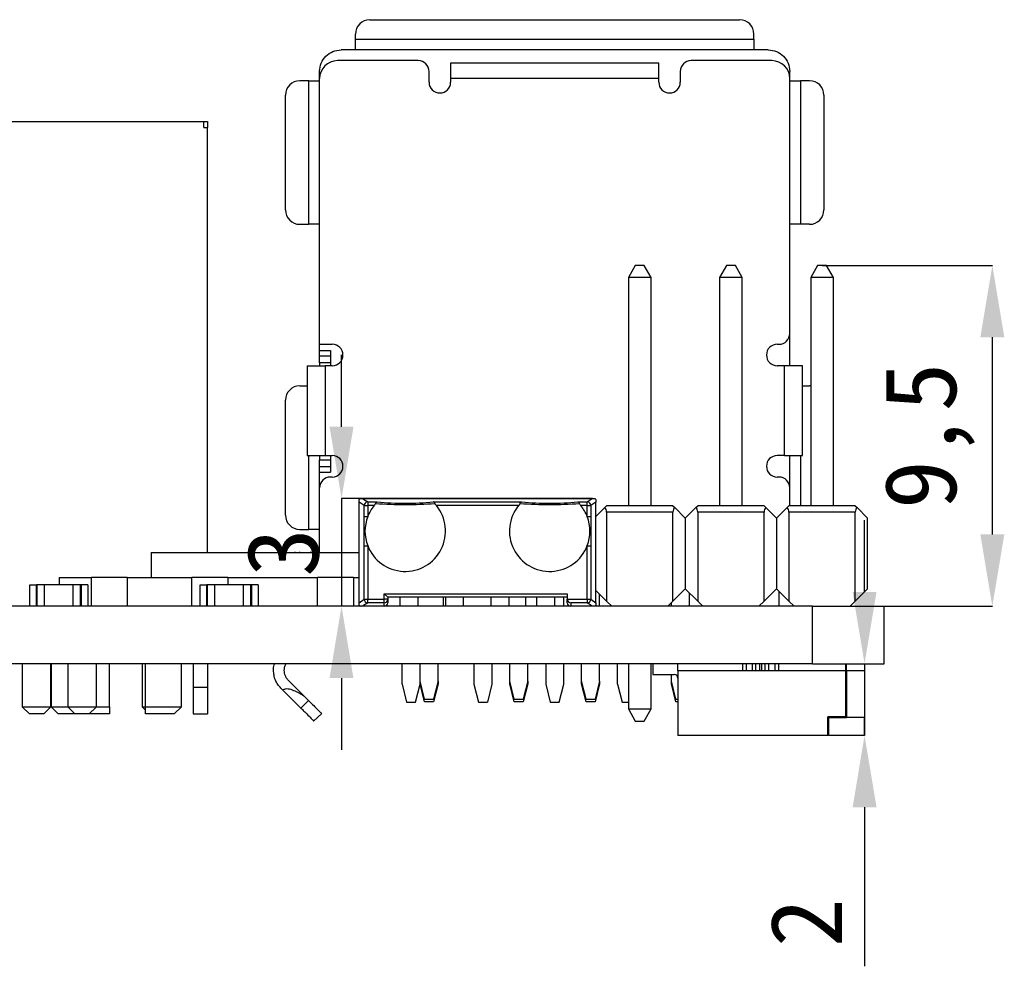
# Model space of a CAD drawing. Header units: millimetres. Extents: x 1690 to 1902, y 2170 to 2414.
# Tile 9 of 35: x 1766 to 1793, y 2210 to 2236. Entities that reach past the tile are written whole.
import ezdxf

# ---------------------------------------------------------------- set-up
doc = ezdxf.new("R2010")
doc.units = ezdxf.units.MM
doc.styles.add('黑体高度2mm', font='simhei.ttf', dxfattribs={"height": 2})
doc.dimstyles.new('红色高度2mm', dxfattribs={"dimtxt": 2, "dimasz": 2, "dimexe": 0, "dimexo": 0, "dimtad": 1, "dimdec": 1, "dimtxsty": '黑体高度2mm', "dimcen": 2.5, "dimclrd": 1, "dimclre": 1, "dimclrt": 1, "dimadec": 0, "dimazin": 0, "dimtfac": 1, "dimtdec": 1, "dimtmove": 0, "dimatfit": 3, "dimfxl": 1, "dimarcsym": 0})

# ---------------------------------------------------------------- blocks, each defined once
blk = doc.blocks.new('*D68')
at = {"color": 1, "lineweight": -2, "transparency": 16777216}
for p, q in [((1789.368, 2220.371), (1789.368, 2222.371)), ((1789.368, 2218.371), (1789.368, 2216.371)), ((1789.368, 2214.371), (1789.368, 2209.942))]:
    blk.add_line(p, q, dxfattribs=at)
at = {"color": 1, "transparency": 16777216}
for points in [[(1789.035, 2220.371), (1789.702, 2220.371), (1789.368, 2218.371)], [(1789.035, 2214.371), (1789.702, 2214.371), (1789.368, 2216.371)]]:
    blk.add_solid(points, dxfattribs=at)
at = {"layer": 'Defpoints', "color": 0, "transparency": 16777216}
for p in [(1789.368, 2218.371), (1789.368, 2216.371), (1789.368, 2216.371)]:
    blk.add_point(p, dxfattribs=at)
at = {"color": 1, "transparency": 16777216, "insert": (1787.743, 2211.157), "char_height": 2, "attachment_point": 5, "rotation": 90, "style": '黑体高度2mm'}
blk.add_mtext('2', dxfattribs=at)
blk = doc.blocks.new('*D69')
at = {"color": 1, "lineweight": -2, "transparency": 16777216}
for p, q in [((1788.184, 2229.466), (1792.929, 2229.466)), ((1792.929, 2221.971), (1792.929, 2227.466)), ((1787.918, 2219.971), (1792.929, 2219.971))]:
    blk.add_line(p, q, dxfattribs=at)
at = {"color": 1, "transparency": 16777216}
for points in [[(1792.595, 2227.466), (1793.262, 2227.466), (1792.929, 2229.466)], [(1792.595, 2221.971), (1793.262, 2221.971), (1792.929, 2219.971)]]:
    blk.add_solid(points, dxfattribs=at)
at = {"layer": 'Defpoints', "color": 0, "transparency": 16777216}
for p in [(1788.184, 2229.466), (1792.929, 2229.466), (1787.918, 2219.971)]:
    blk.add_point(p, dxfattribs=at)
at = {"color": 1, "transparency": 16777216, "insert": (1791.18, 2224.719), "char_height": 2, "attachment_point": 5, "rotation": 90, "style": '黑体高度2mm'}
blk.add_mtext('9,5', dxfattribs=at)
blk = doc.blocks.new('*D70')
at = {"color": 1, "lineweight": -2, "transparency": 16777216}
for p, q in [((1774.795, 2224.971), (1774.795, 2226.971)), ((1775.383, 2222.971), (1774.795, 2222.971)), ((1774.795, 2222.971), (1774.795, 2219.971)), ((1775.383, 2219.971), (1774.795, 2219.971)), ((1774.795, 2217.971), (1774.795, 2215.971))]:
    blk.add_line(p, q, dxfattribs=at)
at = {"color": 1, "transparency": 16777216}
for points in [[(1774.462, 2224.971), (1775.128, 2224.971), (1774.795, 2222.971)], [(1774.462, 2217.971), (1775.128, 2217.971), (1774.795, 2219.971)]]:
    blk.add_solid(points, dxfattribs=at)
at = {"layer": 'Defpoints', "color": 0, "transparency": 16777216}
for p in [(1775.383, 2222.971), (1774.795, 2219.971), (1775.383, 2219.971)]:
    blk.add_point(p, dxfattribs=at)
at = {"color": 1, "transparency": 16777216, "insert": (1773.17, 2221.471), "char_height": 2, "attachment_point": 5, "rotation": 90, "style": '黑体高度2mm'}
blk.add_mtext('3', dxfattribs=at)

msp = doc.modelspace()

# ---------------------------------------------------------------- linework, layer by layer
at = {"color": 7, "linetype": 'Continuous', "lineweight": 25}
for p, q in [((1775.585, 2236.311), (1785.885, 2236.311)), ((1775.185, 2235.771), (1775.185, 2235.911)), ((1786.285, 2235.771), (1786.285, 2235.911)), ((1775.185, 2235.771), (1786.285, 2235.771)), ((1786.685, 2235.471), (1774.785, 2235.471)), ((1776.93, 2235.171), (1774.685, 2235.171)), ((1783.635, 2235.096), (1777.835, 2235.096)), ((1786.785, 2235.171), (1784.535, 2235.171)), ((1774.185, 2234.671), (1774.185, 2234.871)), ((1777.235, 2234.571), (1777.235, 2234.867)), ((1784.235, 2234.871), (1784.235, 2234.571)), ((1787.285, 2234.671), (1787.285, 2234.871)), ((1773.885, 2234.611), (1773.635, 2234.611)), ((1773.885, 2230.611), (1773.885, 2234.611)), ((1773.885, 2234.611), (1774.185, 2234.611)), ((1774.185, 2227.271), (1774.185, 2234.671)), ((1777.835, 2234.671), (1777.835, 2234.571)), ((1783.635, 2234.671), (1777.835, 2234.671)), ((1783.635, 2234.571), (1783.635, 2234.671)), ((1787.285, 2227.571), (1787.285, 2234.671)), ((1787.585, 2234.611), (1787.585, 2230.611)), ((1787.835, 2234.611), (1787.585, 2234.611)), ((1773.235, 2231.011), (1773.235, 2234.211)), ((1788.235, 2234.211), (1788.235, 2231.011)), ((1755.278, 2233.471), (1770.958, 2233.471)), ((1770.958, 2233.471), (1771.058, 2233.471)), ((1770.958, 2233.311), (1770.958, 2233.471)), ((1771.058, 2233.471), (1771.058, 2233.311)), ((1770.958, 2233.311), (1771.058, 2233.311)), ((1771.058, 2221.471), (1771.058, 2233.311)), ((1773.635, 2230.611), (1773.885, 2230.611)), ((1774.185, 2230.611), (1773.885, 2230.611)), ((1787.835, 2230.611), (1787.585, 2230.611)), ((1782.979, 2229.466), (1782.789, 2229.126)), ((1783.229, 2229.466), (1782.979, 2229.466)), ((1783.419, 2229.126), (1783.229, 2229.466)), ((1785.519, 2229.466), (1785.329, 2229.126)), ((1785.769, 2229.466), (1785.519, 2229.466)), ((1785.959, 2229.126), (1785.769, 2229.466)), ((1788.059, 2229.466), (1787.869, 2229.126)), ((1788.309, 2229.466), (1788.059, 2229.466)), ((1788.499, 2229.126), (1788.309, 2229.466)), ((1782.789, 2229.126), (1782.789, 2222.77)), ((1783.419, 2229.126), (1782.789, 2229.126)), ((1783.419, 2222.77), (1783.419, 2229.126)), ((1785.329, 2229.126), (1785.329, 2222.77)), ((1785.959, 2229.126), (1785.329, 2229.126)), ((1785.959, 2222.77), (1785.959, 2229.126)), ((1787.869, 2229.126), (1787.869, 2222.77)), ((1788.499, 2229.126), (1787.869, 2229.126)), ((1788.499, 2222.77), (1788.499, 2229.126)), ((1787.285, 2226.671), (1787.285, 2227.571)), ((1774.185, 2227.271), (1774.535, 2227.271)), ((1774.185, 2227.098), (1774.185, 2227.271)), ((1786.935, 2227.271), (1786.985, 2227.271)), ((1774.185, 2227.098), (1774.485, 2227.098)), ((1774.185, 2226.949), (1774.185, 2227.098)), ((1774.185, 2226.949), (1774.485, 2226.949)), ((1774.185, 2226.751), (1774.185, 2226.949)), ((1774.485, 2227.098), (1774.485, 2226.671)), ((1773.835, 2226.671), (1773.835, 2224.171)), ((1773.835, 2226.671), (1774.335, 2226.671)), ((1774.485, 2226.751), (1774.185, 2226.751)), ((1774.185, 2226.751), (1774.185, 2226.671)), ((1774.335, 2226.671), (1774.335, 2224.171)), ((1774.535, 2226.671), (1774.335, 2226.671)), ((1787.135, 2226.671), (1786.935, 2226.671)), ((1787.135, 2224.171), (1787.135, 2226.671)), ((1787.635, 2224.171), (1787.635, 2226.671)), ((1773.635, 2226.111), (1773.835, 2226.111)), ((1787.635, 2226.111), (1787.835, 2226.111)), ((1787.869, 2226.11), (1787.835, 2226.111)), ((1773.235, 2222.511), (1773.235, 2225.711)), ((1773.835, 2224.171), (1774.335, 2224.171)), ((1774.185, 2224.171), (1774.185, 2224.051)), ((1774.335, 2224.171), (1774.535, 2224.171)), ((1774.485, 2224.171), (1774.485, 2223.705)), ((1787.135, 2224.171), (1786.935, 2224.171)), ((1787.285, 2223.271), (1787.285, 2224.171)), ((1774.185, 2224.051), (1774.485, 2224.051)), ((1774.185, 2223.853), (1774.185, 2224.051)), ((1774.485, 2223.853), (1774.185, 2223.853)), ((1774.185, 2223.705), (1774.185, 2223.853)), ((1774.185, 2223.705), (1774.485, 2223.705)), ((1774.185, 2223.271), (1774.185, 2223.705)), ((1774.535, 2223.571), (1774.485, 2223.571)), ((1786.985, 2223.571), (1786.935, 2223.571)), ((1774.185, 2221.471), (1774.185, 2223.271)), ((1787.285, 2222.77), (1787.285, 2223.271)), ((1775.283, 2222.872), (1775.283, 2222.944)), ((1775.424, 2222.777), (1775.283, 2222.872)), ((1775.283, 2220.071), (1775.283, 2222.872)), ((1775.314, 2222.971), (1775.376, 2222.971)), ((1775.376, 2222.971), (1781.79, 2222.971)), ((1781.783, 2222.971), (1775.383, 2222.971)), ((1775.383, 2222.971), (1775.524, 2222.877)), ((1775.424, 2222.468), (1775.424, 2222.777)), ((1775.424, 2222.777), (1775.524, 2222.777)), ((1775.524, 2222.877), (1775.789, 2222.877)), ((1775.524, 2222.877), (1775.524, 2222.777)), ((1775.704, 2222.777), (1775.524, 2222.777)), ((1775.524, 2222.777), (1775.524, 2222.468)), ((1777.353, 2222.877), (1779.814, 2222.877)), ((1779.729, 2222.777), (1777.438, 2222.777)), ((1781.378, 2222.877), (1781.643, 2222.877)), ((1781.643, 2222.777), (1781.463, 2222.777)), ((1781.643, 2222.877), (1781.783, 2222.971)), ((1781.643, 2222.777), (1781.643, 2222.877)), ((1781.643, 2222.777), (1781.742, 2222.777)), ((1781.643, 2222.468), (1781.643, 2222.777)), ((1781.883, 2222.872), (1781.742, 2222.777)), ((1781.742, 2222.777), (1781.742, 2222.468)), ((1781.79, 2222.971), (1781.852, 2222.971)), ((1781.883, 2222.944), (1781.883, 2222.872)), ((1781.883, 2220.071), (1781.883, 2222.872)), ((1782.129, 2222.719), (1782.18, 2222.77)), ((1784.029, 2222.77), (1782.18, 2222.77)), ((1784.029, 2222.77), (1784.079, 2222.719)), ((1784.669, 2222.719), (1784.72, 2222.77)), ((1786.569, 2222.77), (1784.72, 2222.77)), ((1786.569, 2222.77), (1786.619, 2222.719)), ((1787.209, 2222.719), (1787.26, 2222.77)), ((1789.109, 2222.77), (1787.26, 2222.77)), ((1789.109, 2222.77), (1789.159, 2222.719)), ((1775.424, 2222.468), (1775.524, 2222.468)), ((1781.643, 2222.468), (1781.742, 2222.468)), ((1781.883, 2222.474), (1782.129, 2222.719)), ((1782.18, 2222.597), (1782.18, 2220.115)), ((1784.029, 2222.597), (1782.18, 2222.597)), ((1784.029, 2220.115), (1784.029, 2222.597)), ((1784.079, 2222.719), (1784.374, 2222.425)), ((1784.374, 2222.425), (1784.669, 2222.719)), ((1784.72, 2222.597), (1784.72, 2220.115)), ((1786.569, 2222.597), (1784.72, 2222.597)), ((1786.569, 2220.115), (1786.569, 2222.597)), ((1786.619, 2222.719), (1786.914, 2222.425)), ((1786.914, 2222.425), (1787.209, 2222.719)), ((1787.26, 2222.597), (1787.26, 2220.115)), ((1789.109, 2222.597), (1787.26, 2222.597)), ((1789.109, 2220.115), (1789.109, 2222.597)), ((1789.159, 2222.719), (1789.454, 2222.425)), ((1784.374, 2222.425), (1784.374, 2220.46)), ((1786.914, 2222.425), (1786.914, 2220.46)), ((1789.454, 2220.46), (1789.454, 2222.425)), ((1773.635, 2222.111), (1773.885, 2222.111)), ((1774.185, 2222.111), (1773.885, 2222.111)), ((1775.424, 2221.659), (1775.524, 2221.659)), ((1775.424, 2220.166), (1775.424, 2221.659)), ((1775.524, 2221.659), (1775.524, 2220.166)), ((1781.643, 2220.166), (1781.643, 2221.659)), ((1781.643, 2221.659), (1781.742, 2221.659)), ((1781.742, 2221.659), (1781.742, 2220.166)), ((1769.494, 2221.471), (1769.494, 2220.771)), ((1769.494, 2221.471), (1775.283, 2221.471)), ((1773.136, 2221.484), (1773.136, 2221.471)), ((1773.503, 2221.471), (1773.503, 2221.484)), ((1773.625, 2221.484), (1773.625, 2221.471)), ((1773.941, 2221.471), (1773.941, 2221.484)), ((1773.941, 2221.471), (1773.941, 2221.484)), ((1766.108, 2219.971), (1766.108, 2220.571)), ((1766.108, 2220.571), (1766.293, 2220.571)), ((1766.293, 2219.971), (1766.293, 2220.571)), ((1766.318, 2220.571), (1766.293, 2220.571)), ((1766.318, 2219.971), (1766.318, 2220.571)), ((1766.518, 2220.571), (1766.318, 2220.571)), ((1766.518, 2219.971), (1766.518, 2220.571)), ((1767.318, 2220.571), (1766.518, 2220.571)), ((1766.925, 2220.771), (1766.925, 2220.571)), ((1766.925, 2220.771), (1767.825, 2220.771)), ((1767.318, 2219.971), (1767.318, 2220.571)), ((1767.518, 2220.571), (1767.318, 2220.571)), ((1767.518, 2219.971), (1767.518, 2220.571)), ((1767.543, 2220.571), (1767.518, 2220.571)), ((1767.728, 2220.571), (1767.543, 2220.571)), ((1767.543, 2220.571), (1767.543, 2219.971)), ((1767.728, 2220.571), (1767.728, 2219.971)), ((1767.825, 2219.971), (1767.825, 2220.771)), ((1768.825, 2220.771), (1767.825, 2220.771)), ((1768.825, 2220.771), (1768.825, 2219.971)), ((1768.825, 2220.771), (1770.625, 2220.771)), ((1770.625, 2219.971), (1770.625, 2220.771)), ((1771.625, 2220.771), (1770.625, 2220.771)), ((1770.854, 2219.971), (1770.854, 2220.571)), ((1770.854, 2220.571), (1771.039, 2220.571)), ((1771.039, 2219.971), (1771.039, 2220.571)), ((1771.064, 2220.571), (1771.039, 2220.571)), ((1771.064, 2219.971), (1771.064, 2220.571)), ((1771.264, 2220.571), (1771.064, 2220.571)), ((1771.264, 2219.971), (1771.264, 2220.571)), ((1772.064, 2220.571), (1771.264, 2220.571)), ((1771.625, 2220.771), (1771.625, 2220.571)), ((1771.625, 2220.771), (1774.125, 2220.771)), ((1772.064, 2219.971), (1772.064, 2220.571)), ((1772.264, 2220.571), (1772.064, 2220.571)), ((1772.264, 2219.971), (1772.264, 2220.571)), ((1772.289, 2220.571), (1772.264, 2220.571)), ((1772.289, 2220.571), (1772.289, 2219.971)), ((1772.474, 2220.571), (1772.289, 2220.571)), ((1772.474, 2220.571), (1772.474, 2219.971)), ((1774.125, 2219.971), (1774.125, 2220.771)), ((1775.125, 2220.771), (1774.125, 2220.771)), ((1775.125, 2220.771), (1775.125, 2219.971)), ((1775.125, 2220.771), (1775.283, 2220.771)), ((1775.983, 2220.166), (1775.983, 2220.321)), ((1776.083, 2220.221), (1775.983, 2220.321)), ((1775.983, 2220.321), (1781.083, 2220.321)), ((1781.083, 2220.321), (1781.083, 2220.173)), ((1782.18, 2220.115), (1781.883, 2220.411)), ((1781.985, 2219.971), (1781.985, 2220.309)), ((1784.374, 2220.46), (1784.029, 2220.115)), ((1784.72, 2220.115), (1784.374, 2220.46)), ((1784.485, 2220.349), (1784.485, 2219.971)), ((1786.914, 2220.46), (1786.569, 2220.115)), ((1787.26, 2220.115), (1786.914, 2220.46)), ((1786.985, 2219.971), (1786.985, 2220.389)), ((1789.454, 2220.46), (1789.109, 2220.115)), ((1775.283, 2220.071), (1775.424, 2220.166)), ((1775.283, 2219.999), (1775.283, 2220.071)), ((1775.524, 2220.066), (1775.383, 2219.971)), ((1775.424, 2220.166), (1775.524, 2220.166)), ((1775.524, 2220.066), (1775.524, 2220.166)), ((1775.524, 2220.166), (1775.983, 2220.166)), ((1775.983, 2220.066), (1775.524, 2220.066)), ((1775.983, 2220.066), (1775.983, 2220.166)), ((1776.083, 2220.166), (1775.983, 2220.166)), ((1775.983, 2219.971), (1775.983, 2220.066)), ((1776.083, 2220.221), (1776.083, 2220.166)), ((1781.083, 2220.221), (1776.083, 2220.221)), ((1776.083, 2220.166), (1776.083, 2220.071)), ((1776.428, 2219.971), (1776.428, 2220.221)), ((1776.928, 2219.971), (1776.928, 2220.221)), ((1777.625, 2220.221), (1777.625, 2219.971)), ((1777.698, 2219.971), (1777.698, 2220.221)), ((1778.198, 2219.971), (1778.198, 2220.221)), ((1778.968, 2219.971), (1778.968, 2220.221)), ((1779.468, 2219.971), (1779.468, 2220.221)), ((1779.925, 2220.221), (1779.925, 2219.971)), ((1780.238, 2219.971), (1780.238, 2220.221)), ((1780.738, 2219.971), (1780.738, 2220.221)), ((1780.985, 2219.971), (1780.985, 2220.221)), ((1781.083, 2220.071), (1781.083, 2220.173)), ((1781.083, 2220.166), (1781.643, 2220.166)), ((1781.11, 2220.003), (1781.11, 2219.971)), ((1781.183, 2220.066), (1781.183, 2219.971)), ((1781.643, 2220.066), (1781.183, 2220.066)), ((1781.643, 2220.166), (1781.742, 2220.166)), ((1781.643, 2220.166), (1781.643, 2220.066)), ((1781.783, 2219.971), (1781.643, 2220.066)), ((1781.742, 2220.166), (1781.883, 2220.071)), ((1781.883, 2220.071), (1781.883, 2219.999)), ((1782.323, 2219.971), (1782.18, 2220.115)), ((1783.886, 2219.971), (1784.029, 2220.115)), ((1783.985, 2219.971), (1783.985, 2220.071)), ((1784.863, 2219.971), (1784.72, 2220.115)), ((1786.569, 2220.115), (1786.426, 2219.971)), ((1787.403, 2219.971), (1787.26, 2220.115)), ((1789.109, 2220.115), (1788.966, 2219.971)), ((1787.918, 2219.971), (1706.918, 2219.971)), ((1787.918, 2218.371), (1787.918, 2219.971)), ((1787.918, 2219.971), (1789.918, 2219.971)), ((1789.918, 2218.371), (1789.918, 2219.971)), ((1787.918, 2218.371), (1706.918, 2218.371)), ((1765.898, 2218.371), (1765.898, 2217.171)), ((1766.698, 2217.171), (1766.698, 2218.371)), ((1766.703, 2218.371), (1766.703, 2217.171)), ((1767.168, 2218.371), (1767.168, 2217.171)), ((1767.968, 2217.171), (1767.968, 2218.371)), ((1768.333, 2217.171), (1768.333, 2218.371)), ((1769.243, 2218.371), (1769.243, 2217.171)), ((1769.333, 2217.171), (1769.333, 2218.371)), ((1770.333, 2217.171), (1770.333, 2218.371)), ((1770.658, 2218.371), (1770.658, 2217.721)), ((1771.058, 2218.371), (1771.058, 2217.721)), ((1776.485, 2217.801), (1776.485, 2218.371)), ((1776.985, 2217.801), (1776.985, 2218.371)), ((1777.485, 2217.881), (1777.485, 2218.371)), ((1778.485, 2218.371), (1778.485, 2217.801)), ((1778.985, 2218.371), (1778.985, 2217.801)), ((1779.485, 2217.881), (1779.485, 2218.371)), ((1779.985, 2217.881), (1779.985, 2218.371)), ((1780.485, 2218.371), (1780.485, 2217.801)), ((1780.985, 2217.801), (1780.985, 2218.371)), ((1781.485, 2217.881), (1781.485, 2218.371)), ((1781.985, 2217.881), (1781.985, 2218.371)), ((1782.485, 2217.801), (1782.485, 2218.371)), ((1782.789, 2218.371), (1782.79, 2217.11)), ((1783.42, 2217.11), (1783.419, 2218.371)), ((1783.468, 2218.371), (1783.468, 2218.071)), ((1784.168, 2218.171), (1784.168, 2218.371)), ((1785.968, 2218.371), (1785.968, 2218.171)), ((1786.068, 2218.371), (1786.068, 2218.171)), ((1786.243, 2218.171), (1786.243, 2218.371)), ((1786.343, 2218.171), (1786.343, 2218.371)), ((1786.443, 2218.371), (1786.443, 2218.171)), ((1786.493, 2218.371), (1786.493, 2218.171)), ((1786.593, 2218.371), (1786.593, 2218.171)), ((1786.693, 2218.371), (1786.693, 2218.171)), ((1786.868, 2218.371), (1786.868, 2218.171)), ((1786.968, 2218.371), (1786.968, 2218.171)), ((1787.918, 2218.371), (1789.918, 2218.371)), ((1788.848, 2218.171), (1788.848, 2218.371)), ((1788.868, 2218.171), (1788.868, 2218.371)), ((1789.368, 2218.371), (1789.368, 2218.171)), ((1783.468, 2218.071), (1784.068, 2218.071)), ((1783.985, 2217.881), (1783.985, 2218.071)), ((1784.168, 2218.171), (1784.168, 2216.371)), ((1788.848, 2218.171), (1784.168, 2218.171)), ((1788.848, 2216.891), (1788.848, 2218.171)), ((1788.868, 2218.171), (1788.848, 2218.171)), ((1788.868, 2218.171), (1788.868, 2216.871)), ((1789.368, 2218.171), (1788.868, 2218.171)), ((1789.368, 2218.171), (1789.368, 2216.871)), ((1773.742, 2217.48), (1773.318, 2217.902)), ((1776.485, 2217.801), (1776.61, 2217.301)), ((1776.86, 2217.301), (1776.985, 2217.801)), ((1777.11, 2217.381), (1776.985, 2217.881)), ((1777.11, 2217.311), (1776.985, 2217.811)), ((1777.485, 2217.881), (1777.36, 2217.381)), ((1777.485, 2217.811), (1777.36, 2217.311)), ((1777.485, 2217.881), (1777.485, 2217.811)), ((1778.485, 2217.801), (1778.61, 2217.301)), ((1778.985, 2217.801), (1778.86, 2217.301)), ((1779.61, 2217.381), (1779.485, 2217.881)), ((1779.485, 2217.811), (1779.485, 2217.881)), ((1779.61, 2217.311), (1779.485, 2217.811)), ((1779.985, 2217.881), (1779.86, 2217.381)), ((1779.985, 2217.811), (1779.86, 2217.311)), ((1779.985, 2217.881), (1779.985, 2217.811)), ((1780.485, 2217.801), (1780.61, 2217.301)), ((1780.86, 2217.301), (1780.985, 2217.801)), ((1781.61, 2217.381), (1781.485, 2217.881)), ((1781.485, 2217.811), (1781.485, 2217.881)), ((1781.61, 2217.311), (1781.485, 2217.811)), ((1781.985, 2217.881), (1781.86, 2217.381)), ((1781.985, 2217.811), (1781.86, 2217.311)), ((1781.985, 2217.881), (1781.985, 2217.811)), ((1782.485, 2217.801), (1782.61, 2217.301)), ((1784.11, 2217.381), (1783.985, 2217.881)), ((1783.985, 2217.811), (1783.985, 2217.881)), ((1784.11, 2217.311), (1783.985, 2217.811)), ((1788.848, 2218.024), (1788.868, 2218.024)), ((1770.658, 2217.721), (1771.058, 2217.721)), ((1770.658, 2217.721), (1770.658, 2216.971)), ((1771.058, 2217.721), (1771.058, 2216.971)), ((1773.106, 2217.689), (1773.155, 2217.641)), ((1773.155, 2217.641), (1773.663, 2217.135)), ((1773.663, 2217.135), (1773.878, 2217.343)), ((1773.742, 2217.48), (1773.878, 2217.343)), ((1776.61, 2217.301), (1776.86, 2217.301)), ((1777.11, 2217.381), (1777.36, 2217.381)), ((1777.36, 2217.311), (1777.11, 2217.311)), ((1778.61, 2217.301), (1778.86, 2217.301)), ((1779.61, 2217.381), (1779.86, 2217.381)), ((1779.86, 2217.311), (1779.61, 2217.311)), ((1780.61, 2217.301), (1780.86, 2217.301)), ((1781.61, 2217.381), (1781.86, 2217.381)), ((1781.86, 2217.311), (1781.61, 2217.311)), ((1782.61, 2217.301), (1782.79, 2217.301)), ((1784.11, 2217.381), (1784.168, 2217.381)), ((1784.168, 2217.311), (1784.11, 2217.311)), ((1788.848, 2217.371), (1788.868, 2217.371)), ((1765.898, 2217.171), (1766.098, 2216.971)), ((1765.898, 2217.171), (1766.298, 2217.171)), ((1766.298, 2216.971), (1766.098, 2216.971)), ((1766.298, 2217.171), (1766.698, 2217.171)), ((1766.498, 2216.971), (1766.298, 2216.971)), ((1766.498, 2216.971), (1766.698, 2217.171)), ((1766.703, 2217.171), (1766.903, 2216.971)), ((1766.703, 2217.171), (1767.168, 2217.171)), ((1767.368, 2216.971), (1766.903, 2216.971)), ((1767.168, 2217.171), (1767.368, 2216.971)), ((1767.168, 2217.171), (1767.568, 2217.171)), ((1767.568, 2216.971), (1767.368, 2216.971)), ((1767.568, 2217.171), (1767.968, 2217.171)), ((1767.768, 2216.971), (1767.568, 2216.971)), ((1767.768, 2216.971), (1767.968, 2217.171)), ((1768.333, 2216.971), (1767.768, 2216.971)), ((1767.968, 2217.171), (1768.333, 2217.171)), ((1768.333, 2217.171), (1768.333, 2216.971)), ((1769.243, 2217.171), (1769.333, 2217.081)), ((1769.243, 2217.171), (1769.328, 2217.171)), ((1769.333, 2217.171), (1770.333, 2217.171)), ((1769.333, 2216.971), (1769.333, 2217.171)), ((1770.133, 2216.971), (1769.333, 2216.971)), ((1770.133, 2216.971), (1770.333, 2217.171)), ((1770.658, 2216.971), (1771.058, 2216.971)), ((1774.017, 2216.766), (1774.242, 2216.983)), ((1782.79, 2217.11), (1783.42, 2217.11)), ((1782.79, 2217.11), (1782.979, 2216.77)), ((1783.229, 2216.77), (1783.42, 2217.11)), ((1782.979, 2216.77), (1783.229, 2216.77)), ((1788.848, 2216.891), (1788.346, 2216.891)), ((1788.346, 2216.371), (1788.346, 2216.891)), ((1788.366, 2216.871), (1788.346, 2216.871)), ((1788.346, 2216.835), (1788.366, 2216.871)), ((1788.366, 2216.871), (1788.868, 2216.871)), ((1788.366, 2216.871), (1788.366, 2216.371)), ((1789.368, 2216.871), (1788.868, 2216.871)), ((1789.368, 2216.371), (1789.368, 2216.871)), ((1788.346, 2216.371), (1784.168, 2216.371)), ((1789.368, 2216.371), (1788.366, 2216.371))]:
    msp.add_line(p, q, dxfattribs=at)
at = {"color": 8, "linetype": 'Continuous', "lineweight": 25}
for p, q in [((1773.885, 2222.111), (1773.885, 2224.171)), ((1787.585, 2224.171), (1787.585, 2222.77))]:
    msp.add_line(p, q, dxfattribs=at)
at = {"color": 7, "linetype": 'Continuous', "lineweight": 25, "flags": 128}
msp.add_lwpolyline([(1784.168, 2218.365), (1784.157, 2218.368), (1784.118, 2218.371)], dxfattribs=at)
at = {"color": 7, "linetype": 'Continuous', "lineweight": 25}
for centre, radius, start, end in [((1775.585, 2235.911), 0.4, 90, 180), ((1785.885, 2235.911), 0.4, 0, 90), ((1774.685, 2234.671), 0.5, 90, 180), ((1776.93, 2234.867), 0.305, 0, 90), ((1784.535, 2234.871), 0.3, 90, 180), ((1786.785, 2234.671), 0.5, 0, 90), ((1773.635, 2234.211), 0.4, 90, 180), ((1777.535, 2234.571), 0.3, 180, 0), ((1783.935, 2234.571), 0.3, 180, 0), ((1787.835, 2234.211), 0.4, 0, 90), ((1773.635, 2231.011), 0.4, 180, 270), ((1787.835, 2231.011), 0.4, 270, 0), ((1786.985, 2227.571), 0.3, 270, 0), ((1774.535, 2226.971), 0.3, 270, 90), ((1786.935, 2226.971), 0.3, 90, 270), ((1773.635, 2225.711), 0.4, 90, 180), ((1774.535, 2223.871), 0.3, 270, 90), ((1786.935, 2223.871), 0.3, 90, 270), ((1774.485, 2223.271), 0.3, 90, 180), ((1786.985, 2223.271), 0.3, 0, 90), ((1775.525, 2222.776), 0.1, 90.5191, 179.6344), ((1776.571, 2222.064), 1.122, 201.1206, 39.4348), ((1776.571, 2222.064), 1.122, 140.5652, 158.8794), ((1776.571, 2232.911), 10.108, 265.3047, 274.6953), ((1776.571, 2231.803), 8.96, 264.9928, 275.0072), ((1780.596, 2222.064), 1.122, 140.5652, 338.8794), ((1780.596, 2232.911), 10.108, 265.3047, 274.6953), ((1780.596, 2231.803), 8.96, 264.9928, 275.0072), ((1780.596, 2222.064), 1.122, 21.1206, 39.4348), ((1781.642, 2222.776), 0.1, 0.3656, 89.4809), ((1773.635, 2222.511), 0.4, 180, 270), ((1776.571, 2222.064), 1.122, 158.8794, 201.1206), ((1780.596, 2222.064), 1.122, 338.8794, 21.1206), ((1782.007, 2222.597), 0.173, 0, 45), ((1784.201, 2222.597), 0.173, 135, 180), ((1784.547, 2222.597), 0.173, 0, 45), ((1786.741, 2222.597), 0.173, 135, 180), ((1787.087, 2222.597), 0.173, 0, 45), ((1789.281, 2222.597), 0.173, 135, 180), ((1775.525, 2220.167), 0.1, 180.3656, 269.4809), ((1775.983, 2220.166), 0.0999, 269.936, 359.9358), ((1775.983, 2220.071), 0.1, 270, 0), ((1781.183, 2220.071), 0.1, 180, 270), ((1781.642, 2220.167), 0.1, 270.5191, 359.6344), ((1784.068, 2217.971), 0.1, 0, 90)]:
    msp.add_arc(centre, radius, start, end, dxfattribs=at)
for centre, major_axis, ratio, start_param, end_param in [((1775.383, 2222.871), (0.107, -0.033), 0.887307, 1.835438, 1.9023), ((1781.783, 2222.871), (0.107, 0.033), 0.887307, 1.239293, 1.306155), ((1781.183, 2220.173), (0, -0.1), 0.997766, 4.712389, 4.779251), ((1781.183, 2220.166), (-0.073, 0.073), 0.935278, 0.818829, 2.322763)]:
    msp.add_ellipse(centre, major_axis=major_axis, ratio=ratio, start_param=start_param, end_param=end_param, dxfattribs=at)
for points in [[(1775.185, 2235.471), (1775.185, 2235.476), (1775.185, 2235.485), (1775.185, 2235.554), (1775.185, 2235.654), (1775.185, 2235.732), (1775.185, 2235.771)], [(1786.285, 2235.771), (1786.285, 2235.732), (1786.285, 2235.654), (1786.285, 2235.554), (1786.285, 2235.485), (1786.285, 2235.476), (1786.285, 2235.471)], [(1774.185, 2234.871), (1774.194, 2234.95), (1774.212, 2235.107), (1774.351, 2235.306), (1774.549, 2235.444), (1774.706, 2235.462), (1774.785, 2235.471)], [(1786.685, 2235.471), (1786.764, 2235.462), (1786.921, 2235.444), (1787.119, 2235.306), (1787.258, 2235.107), (1787.276, 2234.95), (1787.285, 2234.871)], [(1777.835, 2235.096), (1777.835, 2235.076), (1777.835, 2235.038), (1777.835, 2234.935), (1777.835, 2234.81), (1777.835, 2234.718), (1777.835, 2234.671)], [(1783.635, 2234.671), (1783.635, 2234.718), (1783.635, 2234.81), (1783.635, 2234.935), (1783.635, 2235.038), (1783.635, 2235.076), (1783.635, 2235.096)], [(1787.285, 2234.611), (1787.29, 2234.611), (1787.299, 2234.611), (1787.368, 2234.611), (1787.467, 2234.611), (1787.546, 2234.611), (1787.585, 2234.611)], [(1787.585, 2230.611), (1787.546, 2230.611), (1787.467, 2230.611), (1787.368, 2230.611), (1787.299, 2230.611), (1787.29, 2230.611), (1787.285, 2230.611)], [(1787.635, 2226.671), (1787.628, 2226.671), (1787.613, 2226.671), (1787.497, 2226.671), (1787.332, 2226.671), (1787.201, 2226.671), (1787.135, 2226.671)], [(1787.135, 2224.171), (1787.201, 2224.171), (1787.332, 2224.171), (1787.497, 2224.171), (1787.613, 2224.171), (1787.628, 2224.171), (1787.635, 2224.171)], [(1773.2, 2218.185), (1773.202, 2218.216), (1773.205, 2218.276), (1773.229, 2218.333), (1773.241, 2218.361)], [(1773.106, 2217.689), (1773.075, 2217.724), (1773.014, 2217.792), (1772.95, 2217.915), (1772.908, 2218.048), (1772.903, 2218.139), (1772.9, 2218.185)], [(1773.106, 2217.689), (1773.075, 2217.724), (1773.014, 2217.792), (1772.95, 2217.915), (1772.908, 2218.048), (1772.903, 2218.139), (1772.9, 2218.185)], [(1773.318, 2217.902), (1773.3, 2217.922), (1773.265, 2217.961), (1773.229, 2218.031), (1773.205, 2218.107), (1773.202, 2218.159), (1773.2, 2218.185)]]:
    msp.add_open_spline(points, degree=3, dxfattribs=at)
for points, knots in [([(1775.314, 2222.971), (1775.305, 2222.965), (1775.293, 2222.957), (1775.285, 2222.946), (1775.283, 2222.944)], [0, 0, 0, 0, 0.787293, 1, 1, 1, 1]), ([(1775.743, 2222.836), (1775.738, 2222.826), (1775.728, 2222.807), (1775.712, 2222.787), (1775.704, 2222.777)], [0, 0, 0, 0, 0.487009, 1, 1, 1, 1]), ([(1775.743, 2222.836), (1775.748, 2222.845), (1775.759, 2222.863), (1775.775, 2222.873), (1775.785, 2222.876), (1775.788, 2222.877), (1775.789, 2222.877)], [0, 0, 0, 0, 0.3955227, 0.7895158, 0.9783473, 1, 1, 1, 1]), ([(1777.398, 2222.836), (1777.393, 2222.845), (1777.383, 2222.863), (1777.367, 2222.873), (1777.357, 2222.876), (1777.353, 2222.877), (1777.353, 2222.877)], [0, 0, 0, 0, 0.395523, 0.789516, 0.978347, 1, 1, 1, 1]), ([(1777.438, 2222.777), (1777.427, 2222.79), (1777.411, 2222.81), (1777.401, 2222.83), (1777.398, 2222.836)], [0, 0, 0, 0, 0.680727, 1, 1, 1, 1]), ([(1779.768, 2222.836), (1779.763, 2222.826), (1779.752, 2222.807), (1779.737, 2222.787), (1779.729, 2222.777)], [0, 0, 0, 0, 0.487009, 1, 1, 1, 1]), ([(1779.768, 2222.836), (1779.773, 2222.845), (1779.783, 2222.863), (1779.799, 2222.873), (1779.81, 2222.876), (1779.813, 2222.877), (1779.814, 2222.877)], [0, 0, 0, 0, 0.3955227, 0.7895158, 0.9783473, 1, 1, 1, 1]), ([(1781.423, 2222.836), (1781.418, 2222.845), (1781.408, 2222.863), (1781.392, 2222.873), (1781.382, 2222.876), (1781.378, 2222.877), (1781.378, 2222.877)], [0, 0, 0, 0, 0.3955227, 0.7895158, 0.9783473, 1, 1, 1, 1]), ([(1781.463, 2222.777), (1781.452, 2222.79), (1781.436, 2222.81), (1781.426, 2222.83), (1781.423, 2222.836)], [0, 0, 0, 0, 0.680727, 1, 1, 1, 1]), ([(1781.883, 2222.944), (1781.876, 2222.952), (1781.867, 2222.963), (1781.855, 2222.97), (1781.852, 2222.971)], [0, 0, 0, 0, 0.78729, 1, 1, 1, 1]), ([(1775.424, 2221.659), (1775.425, 2221.713), (1775.425, 2221.847), (1775.429, 2222.05), (1775.426, 2222.247), (1775.424, 2222.383), (1775.424, 2222.45), (1775.424, 2222.468)], [0, 0, 0, 0, 0.1999799, 0.4930515, 0.7556441, 0.9312451, 1, 1, 1, 1]), ([(1781.742, 2222.468), (1781.742, 2222.45), (1781.742, 2222.383), (1781.74, 2222.244), (1781.737, 2222.046), (1781.741, 2221.843), (1781.742, 2221.713), (1781.742, 2221.659)], [0, 0, 0, 0, 0.068757, 0.244362, 0.521473, 0.800015, 1, 1, 1, 1]), ([(1775.283, 2219.999), (1775.285, 2219.997), (1775.293, 2219.986), (1775.304, 2219.977), (1775.314, 2219.972), (1775.314, 2219.971)], [0, 0, 0, 0, 0.197622, 0.983582, 1, 1, 1, 1]), ([(1781.852, 2219.971), (1781.861, 2219.978), (1781.873, 2219.986), (1781.881, 2219.997), (1781.883, 2219.999)], [0, 0, 0, 0, 0.787293, 1, 1, 1, 1]), ([(1772.9, 2218.185), (1772.901, 2218.239), (1772.902, 2218.303), (1772.925, 2218.362), (1772.928, 2218.371)], [0, 0, 0, 0, 0.839228, 1, 1, 1, 1]), ([(1773.155, 2217.641), (1773.18, 2217.653), (1773.228, 2217.676), (1773.337, 2217.68), (1773.512, 2217.611), (1773.65, 2217.532), (1773.742, 2217.48)], [0, 0, 0, 0, 0.1292, 0.249621, 0.499213, 1, 1, 1, 1]), ([(1773.878, 2217.343), (1773.927, 2217.295), (1774.024, 2217.198), (1774.143, 2217.08), (1774.225, 2216.998), (1774.236, 2216.987), (1774.241, 2216.982)], [0, 0, 0, 0, 0.249859, 0.500001, 0.750142, 1, 1, 1, 1]), ([(1773.663, 2217.135), (1773.692, 2217.106), (1773.749, 2217.049), (1773.849, 2216.949), (1773.946, 2216.852), (1774.014, 2216.785), (1774.021, 2216.777), (1774.025, 2216.774)], [0, 0, 0, 0, 0.150809, 0.29435, 0.558339, 0.79359, 1, 1, 1, 1])]:
    msp.add_open_spline(points, degree=3, knots=knots, dxfattribs=at)

# ---------------------------------------------------------------- dimensions: what is measured, and where the dimension line sits
for base, p1, p2, picture, middle in [((1792.929, 2229.466), (1787.918, 2219.971), (1788.184, 2229.466), '*D69', (1791.18, 2224.719)), ((1774.795, 2219.971), (1775.383, 2222.971), (1775.383, 2219.971), '*D70', (1773.17, 2221.471)), ((1789.368, 2216.371), (1789.368, 2218.371), (1789.368, 2216.371), '*D68', (1787.743, 2211.157))]:
    dim = msp.add_linear_dim(base=base, p1=p1, p2=p2, angle=90, dimstyle='红色高度2mm')
    dim.commit()
    dim.dimension.update_dxf_attribs({"geometry": picture, "text_midpoint": middle})

doc.saveas('drawing.dxf')
